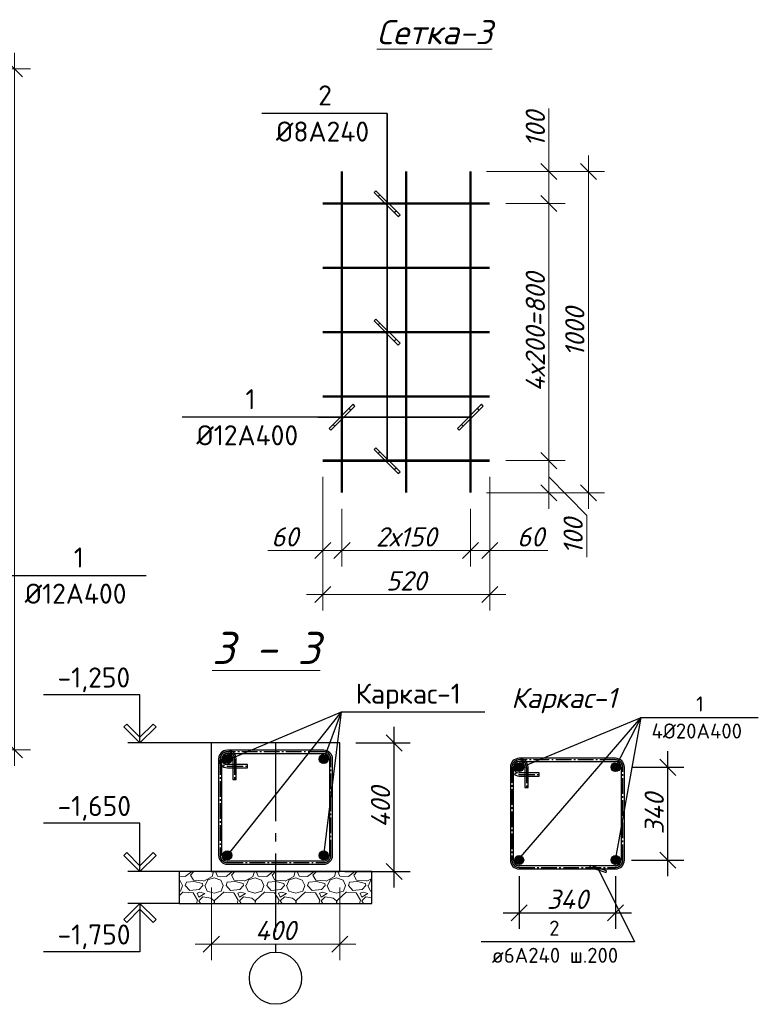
# Model space of a CAD drawing. Header units: millimetres. Extents: x 363306 to 7757304, y 1022887 to 1207196.
# Tile 33 of 256: x 573732 to 582931, y 1064002 to 1076261. Entities that reach past the tile are written whole.
import ezdxf
from ezdxf.enums import TextEntityAlignment as Align

# ---------------------------------------------------------------- set-up
doc = ezdxf.new("R2010")
doc.units = ezdxf.units.MM
doc.linetypes.add('AM_DIN_G_W050', pattern=[13.75, 9.75, -1.5, 1, -1.5])
for name, color, linetype, lineweight in [('.', 7, 'Continuous', 15), ('_Армирования', 172, 'Continuous', 30), ('PLAN', 250, 'Continuous', 25)]:
    doc.layers.add(name, color=color, linetype=linetype, lineweight=lineweight)
for name, color, linetype in [('_линия', 7, 'Continuous'), ('_ось', 130, 'Continuous'), ('kcd_tx', 7, 'Continuous')]:
    doc.layers.add(name, color=color, linetype=linetype)
doc.styles.add('ISOCPEUR', font='isocpeur.TTF')
doc.styles.get("Standard").update_dxf_attribs({"font": 'isocpeui.ttf'})
doc.dimstyles.new('Санжар', dxfattribs={"dimtxt": 240, "dimasz": 200, "dimexe": 200, "dimexo": 200, "dimgap": 50, "dimtad": 1, "dimdec": 0, "dimtxsty": 'Standard', "dimblk": 'OBLIQUE', "dimcen": 2.5, "dimdle": 200, "dimclrd": 152, "dimclre": 152, "dimclrt": 152, "dimadec": 0, "dimazin": 0, "dimtfac": 1, "dimtdec": 0, "dimtmove": 0, "dimatfit": 3, "dimldrblk": 'OBLIQUE', "dimfxl": 0, "dimlwd": 0, "dimlwe": 0, "dimarcsym": 0})

# ---------------------------------------------------------------- blocks, each defined once
blk = doc.blocks.new('_Oblique')
at = {"color": 0, "linetype": 'ByBlock', "lineweight": -2}
blk.add_line((-0.5, -0.5), (0.5, 0.5), dxfattribs=at)
blk = doc.blocks.new('*D190')
at = {"lineweight": 0, "transparency": 16777216}
for p, q in [((573668, 1066970), (573668, 1075850)), ((572287, 1075650), (573868, 1075650)), ((572287, 1067170), (573868, 1067170))]:
    blk.add_line(p, q, dxfattribs=at)
at = {"layer": 'Defpoints', "color": 0, "lineweight": 25, "transparency": 16777216}
for p in [(572087, 1075650), (573668, 1075650), (572087, 1067170)]:
    blk.add_point(p, dxfattribs=at)
at = {"lineweight": 0, "transparency": 16777216, "xscale": 200, "yscale": 200, "zscale": 200}
for p, rotation in [((573668, 1075650), 90), ((573668, 1067170), 270)]:
    blk.add_blockref('_Oblique', p, dxfattribs=dict(at, rotation=rotation))
at = {"lineweight": 0, "transparency": 16777216, "insert": (573498, 1071410), "char_height": 240, "attachment_point": 5, "rotation": 90, "bg_fill": 3, "box_fill_scale": 1.1, "bg_fill_color": 256, "bg_fill_true_color": 13158600, "bg_fill_transparency": 0}
blk.add_mtext('2120', dxfattribs=at)
blk = doc.blocks.new('*D326')
at = {"lineweight": 0, "transparency": 16777216}
for p, q in [((579586, 1070571), (579586, 1069452)), ((579346, 1070171), (579346, 1069452)), ((579786, 1069652), (579146, 1069652)), ((580309, 1069652), (579586, 1069652))]:
    blk.add_line(p, q, dxfattribs=at)
at = {"layer": 'Defpoints', "color": 0, "lineweight": 25, "transparency": 16777216}
for p in [(579586, 1070771), (579346, 1070371), (579346, 1069652)]:
    blk.add_point(p, dxfattribs=at)
at = {"lineweight": 0, "transparency": 16777216, "xscale": 200, "yscale": 200, "zscale": 200, "rotation": 180}
blk.add_blockref('_Oblique', (579346, 1069652), dxfattribs=at)
at = {"lineweight": 0, "transparency": 16777216, "xscale": 200, "yscale": 200, "zscale": 200}
blk.add_blockref('_Oblique', (579586, 1069652), dxfattribs=at)
at = {"lineweight": 0, "transparency": 16777216, "insert": (580096, 1069822), "char_height": 240, "attachment_point": 5, "bg_fill": 3, "box_fill_scale": 1.1, "bg_fill_color": 256, "bg_fill_true_color": 13158600, "bg_fill_transparency": 0}
blk.add_mtext('60', dxfattribs=at)
blk = doc.blocks.new('*D327')
at = {"lineweight": 0, "transparency": 16777216}
for p, q in [((577746, 1070171), (577746, 1069452)), ((579346, 1070171), (579346, 1069452)), ((579546, 1069652), (577546, 1069652))]:
    blk.add_line(p, q, dxfattribs=at)
at = {"layer": 'Defpoints', "color": 0, "lineweight": 25, "transparency": 16777216}
for p in [(577746, 1070371), (579346, 1070371), (577746, 1069652)]:
    blk.add_point(p, dxfattribs=at)
at = {"lineweight": 0, "transparency": 16777216, "xscale": 200, "yscale": 200, "zscale": 200, "rotation": 180}
blk.add_blockref('_Oblique', (577746, 1069652), dxfattribs=at)
at = {"lineweight": 0, "transparency": 16777216, "xscale": 200, "yscale": 200, "zscale": 200}
blk.add_blockref('_Oblique', (579346, 1069652), dxfattribs=at)
at = {"lineweight": 0, "transparency": 16777216, "insert": (578546, 1069822), "char_height": 240, "attachment_point": 5, "bg_fill": 3, "box_fill_scale": 1.1, "bg_fill_color": 256, "bg_fill_true_color": 13158600, "bg_fill_transparency": 0}
blk.add_mtext('2х150', dxfattribs=at)
blk = doc.blocks.new('*D328')
at = {"lineweight": 0, "transparency": 16777216}
for p, q in [((577506, 1070571), (577506, 1069452)), ((577746, 1070171), (577746, 1069452)), ((576822, 1069652), (577506, 1069652)), ((577946, 1069652), (577306, 1069652))]:
    blk.add_line(p, q, dxfattribs=at)
at = {"layer": 'Defpoints', "color": 0, "lineweight": 25, "transparency": 16777216}
for p in [(577506, 1070771), (577746, 1070371), (577506, 1069652)]:
    blk.add_point(p, dxfattribs=at)
at = {"lineweight": 0, "transparency": 16777216, "xscale": 200, "yscale": 200, "zscale": 200, "rotation": 180}
blk.add_blockref('_Oblique', (577506, 1069652), dxfattribs=at)
at = {"lineweight": 0, "transparency": 16777216, "xscale": 200, "yscale": 200, "zscale": 200}
blk.add_blockref('_Oblique', (577746, 1069652), dxfattribs=at)
at = {"lineweight": 0, "transparency": 16777216, "insert": (577034, 1069822), "char_height": 240, "attachment_point": 5, "bg_fill": 3, "box_fill_scale": 1.1, "bg_fill_color": 256, "bg_fill_true_color": 13158600, "bg_fill_transparency": 0}
blk.add_mtext('60', dxfattribs=at)
blk = doc.blocks.new('*D185')
at = {"lineweight": 0, "transparency": 16777216}
for p, q in [((580324, 1070171), (580324, 1070971)), ((579786, 1070771), (580524, 1070771)), ((580324, 1070571), (580795, 1070087)), ((579546, 1070371), (580524, 1070371)), ((580795, 1070087), (580795, 1069571))]:
    blk.add_line(p, q, dxfattribs=at)
at = {"layer": 'Defpoints', "color": 0, "lineweight": 25, "transparency": 16777216}
for p in [(579586, 1070771), (580324, 1070771), (579346, 1070371)]:
    blk.add_point(p, dxfattribs=at)
at = {"lineweight": 0, "transparency": 16777216, "xscale": 200, "yscale": 200, "zscale": 200}
for p, rotation in [((580324, 1070771), 90), ((580324, 1070371), 270)]:
    blk.add_blockref('_Oblique', p, dxfattribs=dict(at, rotation=rotation))
at = {"lineweight": 0, "transparency": 16777216, "insert": (580625, 1069829), "char_height": 240, "attachment_point": 5, "rotation": 90, "bg_fill": 3, "box_fill_scale": 1.1, "bg_fill_color": 256, "bg_fill_true_color": 13158600, "bg_fill_transparency": 0}
blk.add_mtext('100', dxfattribs=at)
blk = doc.blocks.new('*D329')
at = {"lineweight": 0, "transparency": 16777216}
for p, q in [((580324, 1070571), (580324, 1074171)), ((579786, 1073971), (580524, 1073971)), ((579786, 1070771), (580524, 1070771))]:
    blk.add_line(p, q, dxfattribs=at)
at = {"layer": 'Defpoints', "color": 0, "lineweight": 25, "transparency": 16777216}
for p in [(579586, 1073971), (580324, 1073971), (579586, 1070771)]:
    blk.add_point(p, dxfattribs=at)
at = {"lineweight": 0, "transparency": 16777216, "xscale": 200, "yscale": 200, "zscale": 200}
for p, rotation in [((580324, 1073971), 90), ((580324, 1070771), 270)]:
    blk.add_blockref('_Oblique', p, dxfattribs=dict(at, rotation=rotation))
at = {"lineweight": 0, "transparency": 16777216, "insert": (580154, 1072371), "char_height": 240, "attachment_point": 5, "rotation": 90, "bg_fill": 3, "box_fill_scale": 1.1, "bg_fill_color": 256, "bg_fill_true_color": 13158600, "bg_fill_transparency": 0}
blk.add_mtext('4х200=800', dxfattribs=at)
blk = doc.blocks.new('*D330')
at = {"lineweight": 0, "transparency": 16777216}
for p, q in [((580324, 1075157), (580324, 1074371)), ((580324, 1073771), (580324, 1074571)), ((579546, 1074371), (580524, 1074371)), ((579786, 1073971), (580524, 1073971))]:
    blk.add_line(p, q, dxfattribs=at)
at = {"layer": 'Defpoints', "color": 0, "lineweight": 25, "transparency": 16777216}
for p in [(579346, 1074371), (580324, 1074371), (579586, 1073971)]:
    blk.add_point(p, dxfattribs=at)
at = {"lineweight": 0, "transparency": 16777216, "xscale": 200, "yscale": 200, "zscale": 200}
for p, rotation in [((580324, 1074371), 90), ((580324, 1073971), 270)]:
    blk.add_blockref('_Oblique', p, dxfattribs=dict(at, rotation=rotation))
at = {"lineweight": 0, "transparency": 16777216, "insert": (580154, 1074899), "char_height": 240, "attachment_point": 5, "rotation": 90, "bg_fill": 3, "box_fill_scale": 1.1, "bg_fill_color": 256, "bg_fill_true_color": 13158600, "bg_fill_transparency": 0}
blk.add_mtext('100', dxfattribs=at)
blk = doc.blocks.new('*D186')
at = {"lineweight": 0, "transparency": 16777216}
for p, q in [((577506, 1070571), (577506, 1068904)), ((579586, 1070571), (579586, 1068904)), ((577306, 1069104), (579786, 1069104))]:
    blk.add_line(p, q, dxfattribs=at)
at = {"layer": 'Defpoints', "color": 0, "lineweight": 25, "transparency": 16777216}
for p in [(577506, 1070771), (579586, 1070771), (579586, 1069104)]:
    blk.add_point(p, dxfattribs=at)
at = {"lineweight": 0, "transparency": 16777216, "xscale": 200, "yscale": 200, "zscale": 200, "rotation": 180}
blk.add_blockref('_Oblique', (577506, 1069104), dxfattribs=at)
at = {"lineweight": 0, "transparency": 16777216, "xscale": 200, "yscale": 200, "zscale": 200}
blk.add_blockref('_Oblique', (579586, 1069104), dxfattribs=at)
at = {"lineweight": 0, "transparency": 16777216, "insert": (578546, 1069274), "char_height": 240, "attachment_point": 5, "bg_fill": 3, "box_fill_scale": 1.1, "bg_fill_color": 256, "bg_fill_true_color": 13158600, "bg_fill_transparency": 0}
blk.add_mtext('520', dxfattribs=at)
blk = doc.blocks.new('*D187')
at = {"lineweight": 0, "transparency": 16777216}
for p, q in [((580816, 1070171), (580816, 1074571)), ((579546, 1074371), (581016, 1074371)), ((579546, 1070371), (581016, 1070371))]:
    blk.add_line(p, q, dxfattribs=at)
at = {"layer": 'Defpoints', "color": 0, "lineweight": 25, "transparency": 16777216}
for p in [(579346, 1074371), (580816, 1074371), (579346, 1070371)]:
    blk.add_point(p, dxfattribs=at)
at = {"lineweight": 0, "transparency": 16777216, "xscale": 200, "yscale": 200, "zscale": 200}
for p, rotation in [((580816, 1074371), 90), ((580816, 1070371), 270)]:
    blk.add_blockref('_Oblique', p, dxfattribs=dict(at, rotation=rotation))
at = {"lineweight": 0, "transparency": 16777216, "insert": (580646, 1072371), "char_height": 240, "attachment_point": 5, "rotation": 90, "bg_fill": 3, "box_fill_scale": 1.1, "bg_fill_color": 256, "bg_fill_true_color": 13158600, "bg_fill_transparency": 0}
blk.add_mtext('1000', dxfattribs=at)
blk = doc.blocks.new('*D321')
at = {"layer": 'Defpoints', "color": 0, "lineweight": 25, "transparency": 16777216}
for p in [(576119, 1065656), (577719, 1065656), (577719, 1064751)]:
    blk.add_point(p, dxfattribs=at)
at = {"layer": 'kcd_tx', "lineweight": 0, "transparency": 16777216}
for p, q in [((576119, 1065456), (576119, 1064551)), ((577719, 1065456), (577719, 1064551)), ((575919, 1064751), (577919, 1064751))]:
    blk.add_line(p, q, dxfattribs=at)
at = {"layer": 'kcd_tx', "lineweight": 0, "transparency": 16777216, "xscale": 200, "yscale": 200, "zscale": 200, "rotation": 180}
blk.add_blockref('_Oblique', (576119, 1064751), dxfattribs=at)
at = {"layer": 'kcd_tx', "lineweight": 0, "transparency": 16777216, "xscale": 200, "yscale": 200, "zscale": 200}
blk.add_blockref('_Oblique', (577719, 1064751), dxfattribs=at)
at = {"layer": 'kcd_tx', "lineweight": 0, "transparency": 16777216, "insert": (576919, 1064921), "char_height": 240, "attachment_point": 5, "bg_fill": 3, "box_fill_scale": 1.1, "bg_fill_color": 256, "bg_fill_true_color": 13158600, "bg_fill_transparency": 0}
blk.add_mtext('400', dxfattribs=at)
blk = doc.blocks.new('*D322')
at = {"layer": 'Defpoints', "color": 0, "lineweight": 25, "transparency": 16777216}
for p in [(577719, 1067256), (578396, 1067256), (577719, 1065656)]:
    blk.add_point(p, dxfattribs=at)
at = {"layer": 'kcd_tx', "transparency": 16777216}
for p, q in [((578396, 1065456), (578396, 1067456)), ((577919, 1067256), (578596, 1067256)), ((577919, 1065656), (578596, 1065656))]:
    blk.add_line(p, q, dxfattribs=at)
at = {"layer": 'kcd_tx', "transparency": 16777216, "xscale": 200, "yscale": 200, "zscale": 200}
for p, rotation in [((578396, 1067256), 90), ((578396, 1065656), 270)]:
    blk.add_blockref('_Oblique', p, dxfattribs=dict(at, rotation=rotation))
at = {"layer": 'kcd_tx', "lineweight": 0, "transparency": 16777216, "insert": (578226, 1066456), "char_height": 240, "attachment_point": 5, "rotation": 90, "bg_fill": 3, "box_fill_scale": 1.1, "bg_fill_color": 256, "bg_fill_true_color": 13158600, "bg_fill_transparency": 0}
blk.add_mtext('400', dxfattribs=at)
blk = doc.blocks.new('*D323')
at = {"transparency": 16777216}
for p, q in [((579954, 1065597), (579954, 1064940)), ((581153, 1065598), (581153, 1064940)), ((579754, 1065140), (581353, 1065140))]:
    blk.add_line(p, q, dxfattribs=at)
at = {"layer": 'Defpoints', "color": 0, "lineweight": 25, "transparency": 16777216}
for p in [(579954, 1065797), (581153, 1065798), (581153, 1065140)]:
    blk.add_point(p, dxfattribs=at)
at = {"transparency": 16777216, "xscale": 200, "yscale": 200, "zscale": 200, "rotation": 180}
blk.add_blockref('_Oblique', (579954, 1065140), dxfattribs=at)
at = {"transparency": 16777216, "xscale": 200, "yscale": 200, "zscale": 200}
blk.add_blockref('_Oblique', (581153, 1065140), dxfattribs=at)
at = {"lineweight": 90, "transparency": 16777216, "insert": (580554, 1065310), "char_height": 240, "attachment_point": 5, "bg_fill": 3, "box_fill_scale": 1.1, "bg_fill_color": 256, "bg_fill_true_color": 13158600, "bg_fill_transparency": 0}
blk.add_mtext('340', dxfattribs=at)
blk = doc.blocks.new('*D324')
at = {"transparency": 16777216}
for p, q in [((581805, 1065598), (581805, 1067153)), ((581355, 1066953), (582005, 1066953)), ((581353, 1065798), (582005, 1065798))]:
    blk.add_line(p, q, dxfattribs=at)
at = {"layer": 'Defpoints', "color": 0, "lineweight": 25, "transparency": 16777216}
for p in [(581155, 1066953), (581805, 1066953), (581153, 1065798)]:
    blk.add_point(p, dxfattribs=at)
at = {"transparency": 16777216, "xscale": 200, "yscale": 200, "zscale": 200}
for p, rotation in [((581805, 1066953), 90), ((581805, 1065798), 270)]:
    blk.add_blockref('_Oblique', p, dxfattribs=dict(at, rotation=rotation))
at = {"lineweight": 90, "transparency": 16777216, "insert": (581635, 1066375), "char_height": 240, "attachment_point": 5, "rotation": 90, "bg_fill": 3, "box_fill_scale": 1.1, "bg_fill_color": 256, "bg_fill_true_color": 13158600, "bg_fill_transparency": 0}
blk.add_mtext('340', dxfattribs=at)

msp = doc.modelspace()

# ---------------------------------------------------------------- hatches: boundary and pattern name
at = {"layer": '.', "lineweight": 0, "transparency": 33554687}
h = msp.add_hatch(dxfattribs=at)
h.set_pattern_fill('GRAVEL', color=256, scale=20)
h.set_pattern_definition([(228.0127875, (147257.315, -1271829.416), (-4064.0000003, -4571.9999997), [68.34429, -6766.09673]), (184.969741, (147211.595, -1271880.216), (6095.99999759, 508.00002894), [117.28094, -11610.80978]), (132.5104471, (147094.755, -1271890.376), (5080.00000215, -5587.99999805), [82.6963, -8186.94456]), (267.273689, (146896.635, -1272017.376), (508.00000106, 10159.99999995), [106.8009, -10573.28749]), (292.8336542, (146891.555, -1272124.056), (-2540.0000002, 6095.9999999), [104.72674, -10367.96155]), (357.273689, (146932.195, -1272220.576), (-10159.99999995, 508.00000106), [106.8009, -10573.28749]), (37.6942405, (147038.875, -1272225.656), (-6603.99999971, -5080.00000038), [141.23873, -13982.62306]), (72.2553284, (147150.635, -1272139.296), (3556.00000096, 11175.9999997), [133.3439, -13201.05132]), (121.4295656, (147191.275, -1272012.296), (-4064.00000058, 6603.99999965), [107.1626, -10609.10914]), (175.2363583, (147135.395, -1271920.856), (5587.9999999, -508.0000009), [122.34266, -5994.78739]), (222.3974378, (147013.475, -1271910.696), (-6095.9999998, -5588.00000021), [158.21558, -15663.3545]), (138.8140748, (147399.555, -1272022.456), (-3555.9999998, 3048.0000002), [54.00091, -5346.11316]), (171.4692344, (147358.915, -1271986.896), (6604.00000018, -1015.99999885), [102.7364, -10170.9278]), (225, (147257.3, -1271971.66), (-7e-14, -508), [71.84187, -646.57862]), (203.1985905, (147221.755, -1271910.696), (2540, 1015.9999998), [38.68826, -3830.12447]), (291.8014095, (147186.19, -1271925.94), (-508, 1524), [54.71312, -2680.9506]), (30.9637565, (147206.515, -1271976.74), (1524, 1016), [88.86393, -2873.25963]), (161.565051, (147282.71, -1271931.02), (1016, -508), [64.25743, -1542.17962]), (16.3895403, (146891.555, -1271925.936), (5080, 1524), [90.0176, -8911.76533]), (70.346176, (146977.915, -1271900.536), (-2032.0000002, -5587.99999993), [75.51979, -7476.44314]), (293.1985905, (147282.715, -1271829.416), (-1015.9999998, 2540), [77.37602, -3791.43672]), (343.6104597, (147313.195, -1271900.536), (-5080.0000001, 1523.99999964), [90.0176, -8911.76533]), (339.4439548, (146891.555, -1272240.896), (-2540, 1016), [86.80704, -4253.54686]), (294.7751406, (146972.835, -1272271.376), (-2540.000003, 5587.9999986), [72.73442, -7200.71868]), (66.8014095, (147287.795, -1272337.416), (1015.9999998, 2540), [77.37602, -3791.43672]), (17.3540246, (147318.275, -1272266.296), (-6603.99999987, -2032.00000043), [85.15655, -8430.4752]), (69.4439548, (147038.875, -1272337.416), (-1016, -2540), [43.40352, -4296.95038]), (101.3099325, (147257.31, -1272337.42), (-508, 2032), [25.90292, -2564.39899]), (165.9637565, (147252.23, -1272312.02), (1524, -508), [104.72674, -1989.81092]), (186.009006, (147150.635, -1272286.616), (5079.99999997, 508.00000027), [97.0534, -9608.27297]), (303.6900675, (147206.51, -1272022.46), (-508, 1016), [73.26478, -1758.35527]), (353.1572266, (147247.155, -1272083.416), (8636.00000005, -1015.99999955), [127.91135, -12663.20181]), (60.945396, (147374.155, -1272098.656), (-2032.0000001, -3556), [52.30165, -5177.87846]), (90, (147399.55, -1272052.94), (-508, 508), [30.48, -477.52]), (120.2564372, (147140.475, -1272271.376), (2031.99999975, -3556.00000014), [70.57339, -6986.78815]), (48.0127875, (147104.915, -1272210.416), (4064.00000034, 4571.9999997), [136.68858, -6697.75244]), (0, (147196.35, -1272108.8), (508, 508), [132.08, -375.92]), (325.3048465, (147328.435, -1272108.816), (5080.00000192, -3555.99999725), [80.32191, -7951.86334]), (254.054604, (147394.475, -1272154.536), (-508, -2032), [73.96582, -3624.33001]), (207.6459754, (147374.155, -1272225.656), (-9652.00000035, -5079.99999933), [120.42902, -11922.49288]), (175.4260787, (147267.475, -1272281.536), (-6604, 508), [127.40589, -12613.16929])])
h.paths.add_polyline_path([(578118.56, 1065256.398), (578118.56, 1065656.398), (575718.56, 1065656.398), (575718.56, 1065256.398)])

# ---------------------------------------------------------------- linework, layer by layer
at = {"color": 5, "lineweight": 25}
for p, q in [((578169.124, 1074131.462), (578147.91, 1074110.249)), ((578147.91, 1074110.249), (578447.91, 1073810.249)), ((578469.124, 1073831.462), (578169.124, 1074131.462)), ((578219.124, 1074081.462), (578197.91, 1074060.249)), ((578419.124, 1073881.462), (578219.124, 1074081.462)), ((578197.91, 1074060.249), (578397.91, 1073860.249)), ((578397.91, 1073860.249), (578419.124, 1073881.462)), ((578447.91, 1073810.249), (578469.124, 1073831.462)), ((578169.124, 1072531.462), (578147.91, 1072510.249)), ((578147.91, 1072510.249), (578447.91, 1072210.249)), ((578469.124, 1072231.462), (578169.124, 1072531.462)), ((578219.124, 1072481.462), (578197.91, 1072460.249)), ((578419.124, 1072281.462), (578219.124, 1072481.462)), ((578197.91, 1072460.249), (578397.91, 1072260.249)), ((578397.91, 1072260.249), (578419.124, 1072281.462)), ((578447.91, 1072210.249), (578469.124, 1072231.462)), ((577885.183, 1071472.262), (577585.183, 1071172.262)), ((577606.396, 1071151.048), (577906.396, 1071451.049)), ((577835.183, 1071422.262), (577635.183, 1071222.262)), ((577656.396, 1071201.048), (577856.396, 1071401.049)), ((577856.396, 1071401.049), (577835.183, 1071422.262)), ((577906.396, 1071451.049), (577885.183, 1071472.262)), ((577585.183, 1071172.262), (577606.396, 1071151.048)), ((577635.183, 1071222.262), (577656.396, 1071201.048)), ((579185.183, 1071172.262), (579206.396, 1071151.048)), ((579235.183, 1071222.262), (579256.396, 1071201.048)), ((578169.124, 1070931.462), (578147.91, 1070910.249)), ((578219.124, 1070881.462), (578197.91, 1070860.249))]:
    msp.add_line(p, q, dxfattribs=at)
at = {"linetype": 'Continuous', "lineweight": 25, "ltscale": 100}
for p, q in [((575065.826, 1067491.753), (575030.47, 1067456.398)), ((575030.47, 1067456.398), (575230.47, 1067256.398)), ((575230.47, 1067327.108), (575065.826, 1067491.753)), ((575230.47, 1067327.108), (575395.115, 1067491.753)), ((575430.47, 1067456.398), (575230.47, 1067256.398)), ((575395.115, 1067491.753), (575430.47, 1067456.398)), ((575230.47, 1067256.398), (575230.47, 1067327.108)), ((575230.47, 1067256.398), (575230.47, 1067327.108)), ((575065.826, 1065891.753), (575030.47, 1065856.398)), ((575230.47, 1065727.108), (575065.826, 1065891.753)), ((575230.47, 1065727.108), (575395.115, 1065891.753)), ((575395.115, 1065891.753), (575430.47, 1065856.398)), ((575030.47, 1065856.398), (575230.47, 1065656.398)), ((575430.47, 1065856.398), (575230.47, 1065656.398)), ((575230.47, 1065656.398), (575230.47, 1065727.108)), ((575230.47, 1065656.398), (575230.47, 1065727.108)), ((575030.47, 1065056.398), (575230.47, 1065256.398)), ((575230.47, 1065256.398), (575230.47, 1065185.687)), ((575430.47, 1065056.398), (575230.47, 1065256.398)), ((575230.47, 1065256.398), (575230.47, 1065185.687)), ((575230.47, 1065185.687), (575065.826, 1065021.042)), ((575230.47, 1065185.687), (575395.115, 1065021.042)), ((575065.826, 1065021.042), (575030.47, 1065056.398)), ((575395.115, 1065021.042), (575430.47, 1065056.398))]:
    msp.add_line(p, q, dxfattribs=at)
at = {"color": 1, "linetype": 'Continuous', "lineweight": 20, "ltscale": 100}
for p, q in [((576262.727, 1067052.076), (576322.882, 1067112.231)), ((576264.813, 1067072.122), (576302.835, 1067110.145)), ((576265.916, 1067037.304), (576337.654, 1067109.042)), ((576271.942, 1067025.37), (576349.588, 1067103.016)), ((576280.165, 1067015.632), (576359.325, 1067094.793)), ((577462.823, 1067050.973), (577523.985, 1067112.134)), ((577464.356, 1067070.466), (577504.492, 1067110.602)), ((577466.241, 1067036.43), (577538.528, 1067108.717)), ((577472.426, 1067024.654), (577550.303, 1067102.532)), ((577480.787, 1067015.055), (577559.903, 1067094.171)), ((576290.455, 1067007.961), (576366.996, 1067084.503)), ((576303.044, 1067002.59), (576372.368, 1067071.914)), ((576318.813, 1067000.398), (576374.559, 1067056.145)), ((576341.841, 1067005.467), (576369.491, 1067033.116)), ((577491.218, 1067007.526), (577567.432, 1067083.739)), ((577503.982, 1067002.329), (577572.629, 1067070.976)), ((577520.03, 1067000.417), (577574.541, 1067054.927)), ((577544.172, 1067006.598), (577568.36, 1067030.786)), ((579897.158, 1066950.445, 0), (579957.313, 1067010.6, 0)), ((579899.244, 1066970.491, 0), (579937.266, 1067008.514, 0)), ((579900.347, 1066935.673, 0), (579972.085, 1067007.411, 0)), ((579906.373, 1066923.739, 0), (579984.019, 1067001.385, 0)), ((579914.596, 1066914.001, 0), (579993.756, 1066993.162, 0)), ((579924.885, 1066906.33, 0), (580001.427, 1066982.872, 0)), ((579937.475, 1066900.959, 0), (580006.798, 1066970.283, 0)), ((581097.254, 1066949.342, 0), (581158.416, 1067010.503, 0)), ((581098.787, 1066968.835, 0), (581138.923, 1067008.971, 0)), ((581100.672, 1066934.799, 0), (581172.959, 1067007.086, 0)), ((581106.857, 1066923.023, 0), (581184.734, 1067000.901, 0)), ((581115.218, 1066913.424, 0), (581194.333, 1066992.54, 0)), ((581125.649, 1066905.895, 0), (581201.863, 1066982.108, 0)), ((581138.412, 1066900.698, 0), (581207.06, 1066969.345, 0)), ((579953.243, 1066898.767, 0), (580008.99, 1066954.514, 0)), ((579976.272, 1066903.835, 0), (580003.922, 1066931.485, 0)), ((581154.461, 1066898.786, 0), (581208.972, 1066953.296, 0)), ((581178.603, 1066904.967, 0), (581202.791, 1066929.155, 0)), ((576262.727, 1065852.076), (576322.882, 1065912.231)), ((576264.813, 1065872.122), (576302.835, 1065910.145)), ((576265.916, 1065837.304), (576337.654, 1065909.042)), ((576271.942, 1065825.37), (576349.588, 1065903.016)), ((576280.165, 1065815.632), (576359.325, 1065894.793)), ((576290.455, 1065807.961), (576366.996, 1065884.503)), ((576303.044, 1065802.59), (576372.368, 1065871.914)), ((577462.727, 1065852.076), (577522.882, 1065912.231)), ((577464.813, 1065872.122), (577502.835, 1065910.145)), ((577465.916, 1065837.304), (577537.654, 1065909.042)), ((577471.942, 1065825.37), (577549.588, 1065903.016)), ((577480.165, 1065815.632), (577559.325, 1065894.793)), ((577490.455, 1065807.961), (577566.996, 1065884.503)), ((577503.044, 1065802.59), (577572.368, 1065871.914)), ((576318.813, 1065800.398), (576374.559, 1065856.145)), ((576341.841, 1065805.467), (576369.491, 1065833.116)), ((577518.813, 1065800.398), (577574.559, 1065856.145)), ((577541.841, 1065805.467), (577569.491, 1065833.116)), ((579897.158, 1065793.368, 0), (579957.313, 1065853.522, 0)), ((579899.244, 1065813.414, 0), (579937.266, 1065851.436, 0)), ((579900.347, 1065778.596, 0), (579972.085, 1065850.334, 0)), ((579906.373, 1065766.661, 0), (579984.019, 1065844.308, 0)), ((579914.596, 1065756.924, 0), (579993.756, 1065836.084, 0)), ((579924.885, 1065749.253, 0), (580001.427, 1065825.795, 0)), ((579937.475, 1065743.882, 0), (580006.798, 1065813.205, 0)), ((579953.243, 1065741.69, 0), (580008.99, 1065797.437, 0)), ((579976.272, 1065746.758, 0), (580003.922, 1065774.408, 0)), ((581097.158, 1065793.368, 0), (581157.313, 1065853.522, 0)), ((581099.244, 1065813.414, 0), (581137.266, 1065851.436, 0)), ((581100.347, 1065778.596, 0), (581172.085, 1065850.334, 0)), ((581106.373, 1065766.661, 0), (581184.019, 1065844.308, 0)), ((581114.596, 1065756.924, 0), (581193.756, 1065836.084, 0)), ((581124.885, 1065749.253, 0), (581201.427, 1065825.795, 0)), ((581137.475, 1065743.882, 0), (581206.798, 1065813.205, 0)), ((581153.243, 1065741.69, 0), (581208.99, 1065797.437, 0)), ((581176.272, 1065746.758, 0), (581203.922, 1065774.408, 0))]:
    msp.add_line(p, q, dxfattribs=at)
at = {"ltscale": 100}
msp.add_line((577781.06, 1065656.398), (578595.636, 1065656.398), dxfattribs=at)
at = {"lineweight": 25}
for p, q in [((580841.102, 1065732.165), (580833.93, 1065710.839)), ((580833.93, 1065710.839), (581034.994, 1065643.214)), ((581042.167, 1065664.54), (580841.102, 1065732.165)), ((581034.994, 1065643.214), (581042.167, 1065664.54))]:
    msp.add_line(p, q, dxfattribs=at)
at = {"color": 5, "lineweight": 25}
for points in [[(578308.517, 1075093.045), (576748.858, 1075093.045)], [(578308.517, 1073970.855), (578308.517, 1075093.045)], [(578308.517, 1072370.855), (578308.517, 1075093.045)], [(577446.498, 1071311.655), (575757.483, 1071311.655)], [(577745.79, 1071311.655), (577446.498, 1071311.655)]]:
    msp.add_lwpolyline(points, dxfattribs=at)
at = {"color": 1, "lineweight": 0, "const_width": 30}
for points in [[(577745.79, 1074370.855), (577745.79, 1070370.855)], [(578545.79, 1074370.855), (578545.79, 1070370.855)], [(579345.79, 1074370.855), (579345.79, 1070370.855)], [(577505.79, 1073970.855), (579585.79, 1073970.855)], [(577505.79, 1073170.855), (579585.79, 1073170.855)], [(577505.79, 1072370.855), (579585.79, 1072370.855)], [(577505.79, 1071570.855), (579585.79, 1071570.855)], [(577505.79, 1070770.855), (579585.79, 1070770.855)]]:
    msp.add_lwpolyline(points, dxfattribs=at)
at = {"linetype": 'Continuous', "lineweight": 25, "ltscale": 100}
for points in [[(575230.47, 1067856.398), (574028.538, 1067856.398)], [(575230.47, 1067256.398), (575230.47, 1067856.398)], [(576118.56, 1067256.398), (575080.47, 1067256.398)], [(575230.47, 1066256.398), (574028.538, 1066256.398)], [(575230.47, 1065656.398), (575230.47, 1066256.398)], [(575718.56, 1065256.398), (575080.47, 1065256.398)], [(575230.47, 1065256.398), (575230.47, 1064656.398)], [(575230.47, 1064656.398), (574028.538, 1064656.398)]]:
    msp.add_lwpolyline(points, dxfattribs=at)
at = {"lineweight": 25}
for points in [[(576318.56, 1065856.398), (577740.442, 1067645.27)], [(576328.725, 1067046.232), (577740.442, 1067645.27)], [(577518.56, 1067056.398), (577740.442, 1067645.27)], [(577518.56, 1065856.398), (577740.442, 1067645.27)], [(577740.442, 1067645.27), (579527.184, 1067645.27)], [(579945.196, 1065805.484), (581470.447, 1067573.423)], [(579963.156, 1066944.601), (581470.447, 1067573.423)], [(581152.991, 1065797.689), (581470.447, 1067573.423)], [(581152.991, 1066954.767), (581470.447, 1067573.423)], [(581470.447, 1067573.423), (582931.384, 1067573.423)], [(580938.048, 1065687.689), (581388.235, 1064781.213)], [(581388.235, 1064781.213), (579480.707, 1064781.213)]]:
    msp.add_lwpolyline(points, dxfattribs=at)
at = {"layer": '_Армирования', "ltscale": 100}
for p, q in [((577518.56, 1067166.398), (576318.56, 1067166.396)), ((576318.56, 1067126.396), (577518.56, 1067126.398)), ((576208.56, 1067056.398), (576208.56, 1065856.398)), ((576248.56, 1065856.398), (576248.56, 1067056.398)), ((576568.56, 1066986.398), (576318.56, 1066986.398)), ((576388.56, 1067056.395), (576388.56, 1066803.141)), ((576428.56, 1066803.141), (576428.56, 1067053.141)), ((576568.56, 1066946.398), (576568.56, 1066986.398)), ((577588.56, 1067056.398), (577588.56, 1065856.398)), ((577628.56, 1065856.398), (577628.56, 1067056.398)), ((581152.991, 1067064.767, 0), (579952.991, 1067064.765, 0)), ((579953.228, 1067042.767, 0), (579952.991, 1067042.767, 0)), ((579952.991, 1067024.765, 0), (581152.991, 1067024.767, 0)), ((576318.56, 1066946.398), (576568.56, 1066946.398)), ((579842.991, 1066954.767, 0), (579842.991, 1065797.689, 0)), ((579882.991, 1065797.689, 0), (579882.991, 1066954.767, 0)), ((580202.991, 1066884.767, 0), (579952.991, 1066884.767, 0)), ((579952.991, 1066844.767, 0), (580202.991, 1066844.767, 0)), ((580022.991, 1066954.764, 0), (580022.991, 1066951.51, 0)), ((580022.991, 1066951.51, 0), (580022.991, 1066701.51, 0)), ((580062.991, 1066951.51, 0), (580062.991, 1066954.767, 0)), ((580062.991, 1066701.51, 0), (580062.991, 1066951.51, 0)), ((580202.991, 1066844.767, 0), (580202.991, 1066884.767, 0)), ((581222.991, 1066954.767, 0), (581222.991, 1065797.689, 0)), ((581262.991, 1065797.689, 0), (581262.991, 1066954.767, 0)), ((576388.56, 1066803.141), (576428.56, 1066803.141)), ((580022.991, 1066701.51, 0), (580062.991, 1066701.51, 0)), ((577518.56, 1065786.398), (576318.56, 1065786.398)), ((576318.56, 1065746.398), (577518.56, 1065746.398)), ((581152.991, 1065727.689, 0), (579952.991, 1065727.689, 0)), ((579952.991, 1065687.689, 0), (581152.991, 1065687.689, 0))]:
    msp.add_line(p, q, dxfattribs=at)
at = {"layer": '_Армирования', "color": 1, "ltscale": 100}
for centre in [(576318.56, 1067056.398), (577518.56, 1067056.398), (579952.991, 1066954.767, 0), (581152.991, 1066954.767, 0), (576318.56, 1065856.398), (577518.56, 1065856.398), (579952.991, 1065797.689, 0), (581152.991, 1065797.689, 0)]:
    msp.add_circle(centre, 56, dxfattribs=at)
at = {"layer": '_Армирования', "ltscale": 100}
for centre, radius, start, end in [((576318.56, 1067056.398), 110, 358.303095, 180), ((576318.56, 1067056.397), 109.999, 90, 270), ((576318.56, 1067056.397), 70, 359.9983205, 179.9994283), ((576318.56, 1067056.397), 69.999, 90, 270), ((577518.56, 1067056.398), 110, 0, 90), ((577518.56, 1067056.398), 70, 0, 90), ((579952.991, 1066954.767, 0), 110, 360, 180), ((579952.991, 1066954.766, 0), 109.999, 90, 270), ((579952.991, 1066954.766, 0), 70, 359.9983205, 179.9994283), ((579952.991, 1066954.766, 0), 69.999, 90, 270), ((581152.991, 1066954.767, 0), 110, 0, 90), ((581152.991, 1066954.767, 0), 70, 0, 90), ((576318.56, 1065856.398), 110, 180, 270), ((576318.56, 1065856.398), 70, 180, 270), ((577518.56, 1065856.398), 70, 270, 0), ((577518.56, 1065856.398), 110, 270, 0), ((579952.991, 1065797.689, 0), 110, 180, 270), ((579952.991, 1065797.689, 0), 70, 180, 270), ((581152.991, 1065797.689, 0), 70, 270, 0), ((581152.991, 1065797.689, 0), 110, 270, 0)]:
    msp.add_arc(centre, radius, start, end, dxfattribs=at)
at = {"layer": '_линия', "lineweight": 30, "ltscale": 10}
for points in [[(576118.56, 1065656.398), (577718.56, 1065656.398), (577718.56, 1067256.398), (576118.56, 1067256.398)], [(578118.56, 1065256.398), (578118.56, 1065656.398), (575718.56, 1065656.398), (575718.56, 1065256.398)]]:
    msp.add_lwpolyline(points, close=True, dxfattribs=at)
at = {"layer": '_ось', "color": 252, "linetype": 'AM_DIN_G_W050', "ltscale": 20}
for p, q in [((577518.56, 1067146.398), (576318.56, 1067146.398)), ((576228.56, 1067056.398), (576228.56, 1065856.398)), ((576318.56, 1066966.398), (576568.56, 1066966.398)), ((576408.56, 1067056.398), (576408.56, 1066803.141)), ((577608.56, 1065856.398), (577608.56, 1067056.398)), ((581152.991, 1067044.767, 0), (579952.991, 1067044.767, 0)), ((579862.991, 1066954.767, 0), (579862.991, 1065797.689, 0)), ((579952.991, 1066864.767, 0), (580202.991, 1066864.767, 0)), ((580042.991, 1066951.51, 0), (580042.991, 1066954.767, 0)), ((580042.991, 1066951.51, 0), (580042.991, 1066701.51, 0)), ((581242.991, 1065797.689, 0), (581242.991, 1066954.767, 0)), ((576318.56, 1065766.398), (577518.56, 1065766.398)), ((579952.991, 1065707.689, 0), (581152.991, 1065707.689, 0))]:
    msp.add_line(p, q, dxfattribs=at)
for centre, start, end in [((576318.56, 1067056.398), 0, 180), ((576318.56, 1067056.398), 90, 270), ((577518.56, 1067056.398), 0, 90), ((579952.991, 1066954.767, 0), 0, 180), ((579952.991, 1066954.767, 0), 90, 270), ((581152.991, 1066954.767, 0), 0, 90), ((576318.56, 1065856.398), 180, 270), ((577518.56, 1065856.398), 270, 0), ((579952.991, 1065797.689, 0), 180, 270), ((581152.991, 1065797.689, 0), 270, 0)]:
    msp.add_arc(centre, 90, start, end, dxfattribs=at)

# ---------------------------------------------------------------- texts
at = {"lineweight": 0}
msp.add_text('%%uСетка-3', height=300, dxfattribs=at).set_placement((578898.501, 1075955.399, 0), align=Align.CENTER)
at = {"color": 1, "lineweight": 0}
msp.add_text('%%u3 - 3', height=400, dxfattribs=at).set_placement((576801.07, 1068239.046), align=Align.CENTER)
at = {"lineweight": 25, "attachment_point": 1}
for s, insert, char_height, width in [('\\fISOCPEUR|b0|i0|c0|p34;\\W1.0000000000;\\T1.0000000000;\\o\\l2', (577450.089, 1075443.045), 250, 275), ('\\fISOCPEUR|b0|i0|c0|p34;\\W1.0000000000;\\T1.0000000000;\\o\\lØ8А240', (576923.858, 1074993.045), 250, 1300), ('\\fISOCPEUR|b0|i0|c0|p34;\\W1.0000000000;\\T1.0000000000;\\o\\l1', (576543.657, 1071661.655), 250, 225), ('\\fISOCPEUR|b0|i0|c0|p34;\\W1.0000000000;\\T1.0000000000;\\o\\lØ12А400', (575932.483, 1071211.655), 250, 1425), ('\\fISOCPEUR|b0|i0|c0|p34;\\W1.0000000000;\\T1.0000000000;\\o\\l1', (574405.706, 1069689.883), 250, 225), ('\\fISOCPEUR|b0|i0|c0|p34;\\W1.0000000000;\\T1.0000000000;\\o\\lКаркас-1', (577915.442, 1067995.27), 250, 1500), ('\\fISOCPEUR|b0|i0|c0|p34;\\W1.0000000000;\\T1.0000000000;\\o\\l1', (582157.165, 1067835.923), 187.5, 168.75), ('\\fISOCPEUR|b0|i0|c0|p34;\\W1.0000000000;\\T1.0000000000;\\o\\l4Ø20А400', (581601.697, 1067498.423), 187.5, 1256.25), ('\\fISOCPEUR|b0|i0|c0|p34;\\W1.0000000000;\\T1.0000000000;\\o\\l2 ', (580327.014, 1065043.713), 187.5, 206.25), ('\\fISOCPEUR|b0|i0|c0|p34;\\W1.0000000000;\\T1.0000000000;\\o\\lø6А240 ш.200', (579611.957, 1064706.213), 187.5, 1687.5)]:
    msp.add_mtext(s, dxfattribs=dict(at, insert=insert, char_height=char_height, width=width))
at = {"linetype": 'Continuous', "lineweight": 25, "ltscale": 100, "char_height": 250, "width": 1012.5, "attachment_point": 1}
for s, insert in [('\\fISOCPEUR|b0|i0|c0|p34;\\W1.0000000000;\\T1.0000000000;\\o\\l-1,250', (574203.538, 1068196.398)), ('\\fISOCPEUR|b0|i0|c0|p34;\\W1.0000000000;\\T1.0000000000;\\o\\l-1,650', (574203.538, 1066596.398)), ('\\fISOCPEUR|b0|i0|c0|p34;\\W1.0000000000;\\T1.0000000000;\\o\\l-1,750', (574203.538, 1064996.398))]:
    msp.add_mtext(s, dxfattribs=dict(at, insert=insert))
at = {"color": 7, "insert": (579854.877, 1067941.844, 0), "char_height": 250, "width": 30.96705, "attachment_point": 1, "style": 'ISOCPEUR'}
msp.add_mtext('{\\fISOCPEUR|b0|i1|c204|p34;Каркас-1}', dxfattribs=at)

# ---------------------------------------------------------------- dimensions: what is measured, and where the dimension line sits
at = {"color": 18, "lineweight": 0, "true_color": 0x000000}
dim = msp.add_linear_dim(base=(573667.712, 1075649.535), p1=(572086.895, 1067169.535), p2=(572086.895, 1075649.535), angle=90, dimstyle='Санжар', override={"dimlfac": 0.25, "dimclrd": 256, "dimclre": 256, "dimclrt": 256, "dimfxl": 0.18, "dimtfill": 1, "dimarcsym": 2}, dxfattribs=at)
dim.commit()
dim.dimension.update_dxf_attribs({"geometry": '*D190', "text_midpoint": (573497.712, 1071409.535)})

# ---------------------------------------------------------------- next in the draw order: linework, layer by layer
at = {"color": 5, "lineweight": 25}
msp.add_lwpolyline([(573619.531, 1069339.883), (575308.547, 1069339.883)], dxfattribs=at)

# ---------------------------------------------------------------- next in the draw order: texts
at = {"lineweight": 25, "insert": (573794.531, 1069239.883), "char_height": 250, "width": 1425, "attachment_point": 1}
msp.add_mtext('\\fISOCPEUR|b0|i0|c0|p34;\\W1.0000000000;\\T1.0000000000;\\o\\lØ12А400', dxfattribs=at)

# ---------------------------------------------------------------- next in the draw order: dimensions: what is measured, and where the dimension line sits
at = {"color": 18, "lineweight": 0, "true_color": 0x000000}
dim = msp.add_linear_dim(base=(579345.79, 1069652.029), p1=(579585.79, 1070770.855), p2=(579345.79, 1070370.855), dimstyle='Санжар', override={"dimlfac": 0.25, "dimclrd": 256, "dimclre": 256, "dimclrt": 256, "dimtmove": 1, "dimfxl": 0.18, "dimtfill": 1, "dimarcsym": 2}, dxfattribs=at)
dim.commit()
dim.dimension.update_dxf_attribs({"geometry": '*D326', "text_midpoint": (580096.141, 1069706.968), "dimtype": 160})
at = {"color": 244, "lineweight": 90, "true_color": 0x991b1e}
dim = msp.add_linear_dim(base=(581152.991, 1065140.496, 0), p1=(579954.176, 1065796.504, 0), p2=(581152.991, 1065797.689, 0), text='340', dimstyle='Санжар', override={"dimclrd": 256, "dimclre": 256, "dimclrt": 256, "dimfxl": 1.25, "dimtfill": 1, "dimlwd": 65535, "dimlwe": 65535, "dimarcsym": 1}, dxfattribs=at)
dim.commit()
dim.dimension.update_dxf_attribs({"geometry": '*D323', "text_midpoint": (580553.584, 1065310.496, 0)})
at = {"layer": 'kcd_tx', "color": 18, "lineweight": 0, "true_color": 0x000000}
dim = msp.add_linear_dim(base=(577718.56, 1064751.462, 0), p1=(576118.56, 1065656.398, 0), p2=(577718.56, 1065656.398, 0), text='400', dimstyle='Санжар', override={"dimlfac": 0.25, "dimclrd": 256, "dimclre": 256, "dimclrt": 256, "dimfxl": 1.25, "dimtfill": 1, "dimarcsym": 2}, dxfattribs=at)
dim.commit()
dim.dimension.update_dxf_attribs({"geometry": '*D321', "text_midpoint": (576918.56, 1064921.462, 0)})

# ---------------------------------------------------------------- next in the draw order: linework, layer by layer
at = {"linetype": 'Continuous', "lineweight": 25, "ltscale": 100}
msp.add_lwpolyline([(576118.56, 1065656.398), (575080.47, 1065656.398)], dxfattribs=at)
at = {"layer": '_ось', "color": 252, "linetype": 'AM_DIN_G_W050', "ltscale": 100}
msp.add_line((576918.56, 1067256.398), (576918.56, 1064652.173), dxfattribs=at)
at = {"layer": 'PLAN', "color": 158, "lineweight": 30}
msp.add_circle((576918.56, 1064327.288), 324.885, dxfattribs=at)

# ---------------------------------------------------------------- next in the draw order: dimensions: what is measured, and where the dimension line sits
at = {"color": 18, "lineweight": 0, "true_color": 0x000000}
dim = msp.add_linear_dim(base=(577745.79, 1069652.029), p1=(579345.79, 1070370.855), p2=(577745.79, 1070370.855), text='2х150', dimstyle='Санжар', override={"dimlfac": 0.25, "dimclrd": 256, "dimclre": 256, "dimclrt": 256, "dimtmove": 1, "dimfxl": 0.18, "dimtfill": 1, "dimarcsym": 2}, dxfattribs=at)
dim.commit()
dim.dimension.update_dxf_attribs({"geometry": '*D327', "text_midpoint": (578545.79, 1069822.029)})
at = {"color": 244, "lineweight": 90, "true_color": 0x991b1e}
dim = msp.add_linear_dim(base=(581805.111, 1066952.982, 0), p1=(581152.991, 1065797.689, 0), p2=(581154.776, 1066952.982, 0), angle=90, text='340', dimstyle='Санжар', override={"dimclrd": 256, "dimclre": 256, "dimclrt": 256, "dimfxl": 1.25, "dimtfill": 1, "dimlwd": 65535, "dimlwe": 65535, "dimarcsym": 1}, dxfattribs=at)
dim.commit()
dim.dimension.update_dxf_attribs({"geometry": '*D324', "text_midpoint": (581635.111, 1066375.336, 0)})
at = {"layer": 'kcd_tx', "color": 18, "lineweight": 0, "true_color": 0x000000}
dim = msp.add_linear_dim(base=(578395.636, 1067256.398, 0), p1=(577718.56, 1065656.398, 0), p2=(577718.56, 1067256.398, 0), angle=90, dimstyle='Санжар', override={"dimlfac": 0.25, "dimclrd": 256, "dimclre": 256, "dimclrt": 256, "dimfxl": 0.18, "dimtfill": 1, "dimlwd": 65535, "dimlwe": 65535, "dimarcsym": 2}, dxfattribs=at)
dim.commit()
dim.dimension.update_dxf_attribs({"geometry": '*D322', "text_midpoint": (578225.636, 1066456.398, 0)})

# ---------------------------------------------------------------- next in the draw order: dimensions: what is measured, and where the dimension line sits
at = {"color": 18, "lineweight": 0, "true_color": 0x000000}
dim = msp.add_linear_dim(base=(580323.816, 1070770.855), p1=(579345.79, 1070370.855), p2=(579585.79, 1070770.855), angle=90, dimstyle='Санжар', override={"dimlfac": 0.25, "dimclrd": 256, "dimclre": 256, "dimclrt": 256, "dimtmove": 1, "dimfxl": 0.18, "dimtfill": 1, "dimarcsym": 2}, dxfattribs=at)
dim.commit()
dim.dimension.update_dxf_attribs({"geometry": '*D185', "text_midpoint": (580795.479, 1070036.676), "dimtype": 160})
dim = msp.add_linear_dim(base=(577505.79, 1069652.029), p1=(577745.79, 1070370.855), p2=(577505.79, 1070770.855), dimstyle='Санжар', override={"dimlfac": 0.25, "dimclrd": 256, "dimclre": 256, "dimclrt": 256, "dimtmove": 1, "dimfxl": 0.18, "dimtfill": 1, "dimarcsym": 2}, dxfattribs=at)
dim.commit()
dim.dimension.update_dxf_attribs({"geometry": '*D328', "text_midpoint": (577033.927, 1069652.029), "dimtype": 160})

# ---------------------------------------------------------------- next in the draw order: dimensions: what is measured, and where the dimension line sits
dim = msp.add_linear_dim(base=(580323.816, 1073970.855, 0), p1=(579585.79, 1070770.855, 0), p2=(579585.79, 1073970.855, 0), angle=90, text='4х200=800', dimstyle='Санжар', override={"dimlfac": 0.25, "dimclrd": 256, "dimclre": 256, "dimclrt": 256, "dimtmove": 1, "dimfxl": 0.18, "dimtfill": 1, "dimarcsym": 2}, dxfattribs=at)
dim.commit()
dim.dimension.update_dxf_attribs({"geometry": '*D329', "text_midpoint": (580153.816, 1072370.855, 0)})

# ---------------------------------------------------------------- next in the draw order: dimensions: what is measured, and where the dimension line sits
dim = msp.add_linear_dim(base=(580323.816, 1074370.855), p1=(579585.79, 1073970.855), p2=(579345.79, 1074370.855), angle=90, dimstyle='Санжар', override={"dimlfac": 0.25, "dimclrd": 256, "dimclre": 256, "dimclrt": 256, "dimtmove": 1, "dimfxl": 0.18, "dimtfill": 1, "dimarcsym": 2}, dxfattribs=at)
dim.commit()
dim.dimension.update_dxf_attribs({"geometry": '*D330', "text_midpoint": (580420.979, 1074899.035), "dimtype": 160})
dim = msp.add_linear_dim(base=(579585.79, 1069104.063), p1=(577505.79, 1070770.855), p2=(579585.79, 1070770.855), dimstyle='Санжар', override={"dimlfac": 0.25, "dimclrd": 256, "dimclre": 256, "dimclrt": 256, "dimtmove": 1, "dimfxl": 0.18, "dimtfill": 1, "dimarcsym": 2}, dxfattribs=at)
dim.commit()
dim.dimension.update_dxf_attribs({"geometry": '*D186', "text_midpoint": (578545.79, 1069274.063)})

# ---------------------------------------------------------------- next in the draw order: linework, layer by layer
at = {"color": 5, "lineweight": 25}
for p, q in [((578147.91, 1070910.249), (578447.91, 1070610.249)), ((578469.124, 1070631.462), (578169.124, 1070931.462)), ((578197.91, 1070860.249), (578397.91, 1070660.249)), ((578419.124, 1070681.462), (578219.124, 1070881.462)), ((578397.91, 1070660.249), (578419.124, 1070681.462)), ((578447.91, 1070610.249), (578469.124, 1070631.462))]:
    msp.add_line(p, q, dxfattribs=at)
for points in [[(578308.517, 1070770.855), (578308.517, 1075093.045)], [(578308.517, 1075093.045), (578308.517, 1070770.855)]]:
    msp.add_lwpolyline(points, dxfattribs=at)

# ---------------------------------------------------------------- next in the draw order: dimensions: what is measured, and where the dimension line sits
at = {"color": 18, "lineweight": 0, "true_color": 0x000000}
dim = msp.add_linear_dim(base=(580816.293, 1074370.855), p1=(579345.79, 1070370.855), p2=(579345.79, 1074370.855), angle=90, dimstyle='Санжар', override={"dimlfac": 0.25, "dimclrd": 256, "dimclre": 256, "dimclrt": 256, "dimtmove": 1, "dimfxl": 0.18, "dimtfill": 1, "dimarcsym": 2}, dxfattribs=at)
dim.commit()
dim.dimension.update_dxf_attribs({"geometry": '*D187', "text_midpoint": (580646.293, 1072370.855)})

# ---------------------------------------------------------------- next in the draw order: linework, layer by layer
at = {"color": 5, "lineweight": 25}
for p, q in [((579485.183, 1071472.262), (579185.183, 1071172.262)), ((579206.396, 1071151.048), (579506.396, 1071451.049)), ((579435.183, 1071422.262), (579235.183, 1071222.262)), ((579256.396, 1071201.048), (579456.396, 1071401.049)), ((579456.396, 1071401.049), (579435.183, 1071422.262)), ((579506.396, 1071451.049), (579485.183, 1071472.262))]:
    msp.add_line(p, q, dxfattribs=at)
for points in [[(579345.79, 1071311.655), (577446.498, 1071311.655)], [(577446.498, 1071311.655), (579345.79, 1071311.655)]]:
    msp.add_lwpolyline(points, dxfattribs=at)

doc.saveas('drawing.dxf')
